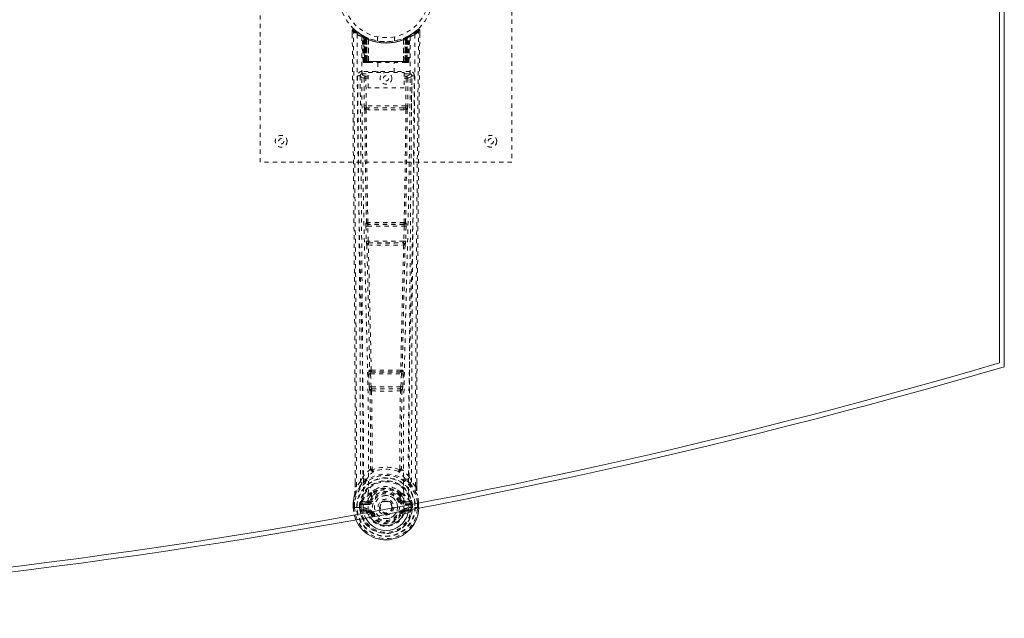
# Model space of a CAD drawing. Header units: inches. Extents: x 23.7 to 107.2, y 47.5 to 77.3.
# Tile 3 of 4: x 83.7 to 107.2, y 47.5 to 61.8. Entities that reach past the tile are written whole.
import ezdxf

# ---------------------------------------------------------------- set-up
doc = ezdxf.new("R2010")
doc.units = ezdxf.units.IN
doc.header["$MEASUREMENT"] = 0
doc.linetypes.add('SLD-Dashed', pattern=[0.075, 0.05, -0.025])
doc.linetypes.add('SLD-Solid', pattern=[0])

msp = doc.modelspace()

# ---------------------------------------------------------------- linework, layer by layer
at = {"color": 7, "linetype": 'SLD-Solid', "lineweight": 15}
for p, q in [((107.097, 53.629), (107.097, 71.202)), ((107.097, 71.202), (107.097, 53.629)), ((107.215, 71.29), (107.215, 53.54))]:
    msp.add_line(p, q, dxfattribs=at)
at = {"color": 7, "linetype": 'SLD-Dashed', "lineweight": 0}
for p, q in [((89.465, 58.415), (89.465, 66.415)), ((95.465, 66.415), (95.465, 58.415)), ((91.658, 61.556), (91.659, 61.472)), ((93.221, 61.579), (93.12, 61.498)), ((93.271, 61.557), (93.241, 61.557)), ((93.271, 61.471), (93.271, 61.556)), ((91.896, 61.442), (91.883, 61.449)), ((91.911, 61.417), (91.897, 61.425)), ((91.918, 60.819), (91.897, 61.425)), ((91.932, 60.819), (91.911, 61.417)), ((91.981, 61.397), (91.914, 61.431)), ((91.93, 61.409), (91.952, 60.815)), ((91.998, 61.371), (91.93, 61.406)), ((91.95, 60.819), (91.93, 61.406)), ((91.957, 61.376), (91.969, 61.402)), ((91.957, 61.376), (91.957, 60.819)), ((91.962, 61.374), (91.957, 61.376)), ((91.962, 61.374), (91.975, 61.4)), ((91.962, 60.819), (91.962, 61.374)), ((91.969, 61.402), (91.975, 61.4)), ((91.97, 61.37), (91.983, 61.396)), ((91.971, 60.819), (91.97, 61.37)), ((91.975, 61.368), (91.987, 61.394)), ((91.975, 61.368), (91.975, 60.819)), ((91.982, 61.396), (91.981, 61.397)), ((91.987, 61.394), (91.983, 61.396)), ((91.989, 61.361), (92.001, 61.387)), ((91.989, 61.361), (91.989, 60.819)), ((91.993, 61.359), (92.004, 61.386)), ((91.993, 60.819), (91.993, 61.359)), ((91.998, 61.371), (91.999, 61.37)), ((92.017, 60.819), (91.998, 61.371)), ((91.999, 61.37), (92.018, 60.819)), ((92.001, 61.387), (92.004, 61.386)), ((92.044, 61.341), (92.042, 61.342)), ((92.047, 60.818), (92.042, 61.342)), ((92.044, 61.341), (92.048, 60.819)), ((92.048, 61.368), (92.045, 61.369)), ((92.265, 61.404), (92.265, 61.308)), ((92.665, 61.308), (92.665, 61.404)), ((92.881, 60.819), (92.885, 61.341)), ((92.885, 61.369), (92.882, 61.368)), ((92.887, 61.342), (92.883, 60.818)), ((92.887, 61.342), (92.885, 61.341)), ((92.911, 60.819), (92.93, 61.37)), ((92.932, 61.371), (92.913, 60.819)), ((92.925, 61.386), (92.937, 61.359)), ((92.928, 61.387), (92.955, 61.4)), ((92.928, 61.387), (92.94, 61.361)), ((92.93, 61.37), (92.932, 61.371)), ((93, 61.406), (92.932, 61.371)), ((92.937, 61.359), (92.937, 60.819)), ((92.94, 60.819), (92.94, 61.361)), ((92.947, 61.396), (92.942, 61.394)), ((92.942, 61.394), (92.955, 61.368)), ((92.949, 61.397), (92.947, 61.396)), ((92.947, 61.396), (92.959, 61.37)), ((93.015, 61.431), (92.949, 61.397)), ((92.955, 61.4), (92.96, 61.402)), ((92.955, 61.4), (92.967, 61.374)), ((92.955, 60.819), (92.955, 61.368)), ((92.959, 61.37), (92.959, 60.819)), ((92.96, 61.402), (92.968, 61.407)), ((92.96, 61.402), (92.972, 61.376)), ((92.972, 61.376), (92.967, 61.374)), ((92.967, 61.374), (92.967, 60.819)), ((92.972, 60.819), (92.972, 61.376)), ((92.977, 60.815), (92.999, 61.409)), ((92.979, 60.819), (93, 61.406)), ((92.992, 61.4), (92.987, 61.401)), ((92.998, 60.819), (93.018, 61.417)), ((93.011, 60.819), (93.032, 61.425)), ((93.032, 61.425), (93.018, 61.417)), ((93.047, 61.449), (93.033, 61.442)), ((93.111, 61.491), (93.05, 61.454)), ((91.918, 60.819), (91.932, 60.819)), ((91.945, 60.791), (91.949, 60.79)), ((91.95, 60.819), (92.017, 60.819)), ((91.95, 60.79), (91.95, 60.79)), ((91.958, 60.79), (91.963, 60.79)), ((92.967, 60.819), (91.962, 60.819)), ((91.962, 60.79), (91.971, 60.79)), ((91.971, 60.79), (91.975, 60.79)), ((91.975, 60.819), (92.955, 60.819)), ((91.98, 60.79), (92.046, 60.79)), ((91.989, 60.819), (91.993, 60.819)), ((92.937, 60.819), (91.993, 60.819)), ((92.018, 60.819), (92.017, 60.819)), ((92.047, 60.818), (92.048, 60.819)), ((92.048, 60.819), (92.881, 60.819)), ((92.049, 60.79), (92.881, 60.79)), ((92.27, 60.79), (92.27, 60.558)), ((92.66, 60.558), (92.66, 60.79)), ((92.881, 60.819), (92.883, 60.818)), ((92.883, 60.79), (92.949, 60.79)), ((92.913, 60.819), (92.911, 60.819)), ((92.913, 60.819), (92.979, 60.819)), ((92.937, 60.819), (92.94, 60.819)), ((92.954, 60.79), (92.958, 60.79)), ((92.958, 60.79), (92.968, 60.79)), ((92.967, 60.79), (92.972, 60.79)), ((92.972, 60.79), (92.972, 60.792)), ((92.979, 60.79), (92.979, 60.79)), ((92.98, 60.79), (92.984, 60.791)), ((92.998, 60.819), (93.011, 60.819)), ((91.851, 60.493), (91.848, 60.475)), ((91.849, 60.483), (91.848, 60.473)), ((91.848, 60.473), (91.848, 60.472)), ((91.848, 60.472), (91.856, 59.658)), ((91.893, 60.581), (91.893, 60.521)), ((93.036, 60.581), (91.893, 60.581)), ((91.893, 60.521), (92.041, 60.521)), ((91.94, 60.418), (91.985, 60.419)), ((91.94, 60.418), (91.947, 59.758)), ((91.985, 60.464), (91.985, 60.419)), ((92.041, 60.464), (91.985, 60.464)), ((91.992, 59.759), (91.985, 60.419)), ((92.041, 60.419), (91.985, 60.419)), ((92.041, 60.558), (92.902, 60.558)), ((92.041, 60.192), (92.041, 60.558)), ((92.902, 60.558), (92.902, 60.192)), ((92.902, 60.521), (93.036, 60.521)), ((92.902, 60.464), (92.944, 60.464)), ((92.902, 60.419), (92.944, 60.419)), ((92.944, 60.419), (92.937, 59.759)), ((92.944, 60.464), (92.944, 60.419)), ((92.989, 60.418), (92.982, 59.758)), ((93.036, 60.521), (93.036, 60.581)), ((93.074, 59.658), (93.081, 60.472)), ((93.081, 60.475), (93.078, 60.493)), ((93.081, 60.473), (93.081, 60.483)), ((93.081, 60.472), (93.081, 60.473)), ((92.902, 60.192), (92.041, 60.192)), ((91.99, 59.669), (92.039, 59.668)), ((92.937, 59.759), (91.992, 59.759)), ((92.049, 59.715), (92.001, 59.715)), ((92.881, 59.715), (92.049, 59.715)), ((92.928, 59.715), (92.881, 59.715)), ((92.891, 59.668), (92.939, 59.669)), ((95.465, 58.415), (89.465, 58.415)), ((91.985, 56.887), (91.995, 56.534)), ((91.998, 56.98), (91.992, 56.977)), ((92.029, 56.888), (92.9, 56.888)), ((92.04, 56.536), (92.029, 56.888)), ((92.037, 56.933), (92.042, 56.936)), ((92.893, 56.933), (92.037, 56.933)), ((92.887, 56.936), (92.893, 56.933)), ((92.9, 56.888), (92.889, 56.536)), ((92.937, 56.977), (92.932, 56.98)), ((92.945, 56.887), (92.934, 56.534)), ((92.009, 56.444), (92.009, 56.444)), ((92.889, 56.536), (92.04, 56.536)), ((92.054, 56.491), (92.053, 56.491)), ((92.053, 56.491), (92.876, 56.491)), ((92.876, 56.491), (92.875, 56.491)), ((92.92, 56.444), (92.92, 56.444)), ((92.054, 53.365), (92.066, 53.056)), ((92.077, 53.459), (92.064, 53.455)), ((92.098, 53.367), (92.831, 53.367)), ((92.11, 53.058), (92.098, 53.367)), ((92.109, 53.411), (92.121, 53.416)), ((92.821, 53.411), (92.109, 53.411)), ((92.808, 53.416), (92.821, 53.411)), ((92.831, 53.367), (92.819, 53.058)), ((92.852, 53.459), (92.865, 53.455)), ((92.875, 53.365), (92.863, 53.056)), ((92.066, 53.056), (92.069, 53.022)), ((92.085, 52.966), (92.086, 52.966)), ((92.819, 53.058), (92.11, 53.058)), ((92.13, 53.013), (92.129, 53.013)), ((92.129, 53.013), (92.8, 53.013)), ((92.8, 53.013), (92.799, 53.013)), ((92.844, 52.966), (92.845, 52.966)), ((92.863, 53.056), (92.861, 53.022)), ((91.728, 50.683), (91.728, 50.772)), ((91.729, 50.773), (91.729, 50.684)), ((91.854, 50.8), (91.758, 50.685)), ((91.854, 50.8), (91.913, 50.912)), ((93.016, 50.912), (93.075, 50.8)), ((93.172, 50.685), (93.075, 50.8)), ((93.2, 50.684), (93.2, 50.786)), ((93.201, 50.683), (93.201, 50.785)), ((92.817, 50.542), (92.829, 50.524)), ((91.686, 50.305), (91.685, 50.301)), ((91.685, 50.184), (91.685, 50.301)), ((91.687, 50.301), (91.686, 50.183)), ((91.715, 50.301), (91.715, 50.185)), ((91.866, 50.257), (91.872, 50.276)), ((91.872, 50.276), (91.871, 50.263)), ((91.881, 50.304), (91.878, 50.3)), ((91.881, 50.304), (91.891, 50.315)), ((92.007, 50.336), (91.891, 50.315)), ((91.891, 50.315), (91.891, 50.315)), ((91.891, 50.315), (91.891, 50.315)), ((91.906, 50.282), (92.036, 50.307)), ((91.906, 50.282), (91.906, 50.252)), ((92.036, 50.282), (91.906, 50.282)), ((92.036, 50.307), (92.036, 50.282)), ((92.036, 50.252), (92.036, 50.282)), ((92.084, 50.336), (92.091, 50.348)), ((92.091, 50.348), (92.118, 50.337)), ((92.093, 50.497), (92.093, 50.474)), ((92.117, 50.492), (92.116, 50.469)), ((92.811, 50.337), (92.838, 50.348)), ((92.813, 50.469), (92.813, 50.492)), ((92.836, 50.497), (92.836, 50.474)), ((92.838, 50.348), (92.845, 50.337)), ((92.893, 50.307), (93.023, 50.282)), ((92.893, 50.307), (92.893, 50.282)), ((93.023, 50.282), (92.893, 50.282)), ((92.893, 50.252), (92.893, 50.282)), ((93.038, 50.315), (92.923, 50.336)), ((93.023, 50.252), (93.023, 50.282)), ((93.038, 50.315), (93.048, 50.305)), ((93.051, 50.3), (93.048, 50.304)), ((93.058, 50.276), (93.058, 50.263)), ((93.063, 50.257), (93.058, 50.276)), ((93.215, 50.185), (93.214, 50.301)), ((93.243, 50.183), (93.243, 50.301)), ((93.244, 50.301), (93.244, 50.305)), ((93.244, 50.184), (93.244, 50.301)), ((91.685, 50.184), (91.689, 50.184)), ((91.689, 50.184), (91.742, 50.184)), ((91.742, 50.184), (91.765, 50.185)), ((91.765, 50.185), (91.771, 50.185)), ((91.771, 50.185), (91.921, 50.185)), ((91.866, 50.256), (91.836, 50.258)), ((91.836, 50.258), (91.836, 50.258)), ((91.836, 50.185), (91.836, 50.258)), ((91.836, 50.185), (91.836, 50.185)), ((91.866, 50.256), (91.866, 50.185)), ((91.871, 50.185), (91.866, 50.185)), ((91.871, 50.263), (91.871, 50.185)), ((91.889, 50.064), (92.008, 50.04)), ((92.036, 50.252), (91.906, 50.252)), ((91.919, 50.13), (91.919, 50.1)), ((91.919, 50.13), (92.036, 50.13)), ((92.036, 50.08), (91.919, 50.1)), ((91.919, 50.1), (92.036, 50.1)), ((91.921, 50.184), (91.921, 50.185)), ((92.036, 50.13), (92.036, 50.1)), ((92.036, 50.08), (92.036, 50.1)), ((92.096, 50.036), (92.092, 50.045)), ((92.118, 50.046), (92.096, 50.036)), ((92.834, 50.036), (92.811, 50.046)), ((92.838, 50.044), (92.834, 50.036)), ((92.888, 50.013), (92.834, 50.036)), ((92.89, 50.155), (92.887, 50.102)), ((93.023, 50.252), (92.893, 50.252)), ((92.893, 50.13), (92.893, 50.1)), ((92.893, 50.13), (93.01, 50.13)), ((93.01, 50.1), (92.893, 50.08)), ((92.893, 50.08), (92.893, 50.1)), ((92.893, 50.1), (93.01, 50.1)), ((92.921, 50.04), (93.04, 50.064)), ((93.003, 50.123), (93.008, 50.185)), ((93.008, 50.185), (93.158, 50.185)), ((93.01, 50.1), (93.01, 50.13)), ((93.058, 50.263), (93.058, 50.185)), ((93.058, 50.185), (93.063, 50.185)), ((93.063, 50.185), (93.063, 50.256)), ((93.093, 50.258), (93.093, 50.186)), ((93.093, 50.258), (93.093, 50.258)), ((93.158, 50.185), (93.164, 50.185)), ((93.164, 50.185), (93.187, 50.184)), ((93.187, 50.184), (93.24, 50.184)), ((93.24, 50.184), (93.244, 50.184)), ((93.244, 50.166), (93.245, 50.184)), ((93.244, 50.184), (93.244, 50.166))]:
    msp.add_line(p, q, dxfattribs=at)
at = {"color": 7, "linetype": 'SLD-Dashed', "lineweight": 0, "flags": 128}
for points in [[(91.706, 61.577), (91.699, 61.581), (91.691, 61.583), (91.683, 61.584), (91.675, 61.582), (91.668, 61.579), (91.663, 61.573), (91.659, 61.567), (91.658, 61.559)], [(91.728, 50.772), (91.725, 53.401), (91.708, 56.119), (91.684, 58.838), (91.658, 61.557)], [(91.658, 61.557), (91.658, 61.556), (91.66, 61.557), (91.667, 61.557), (91.676, 61.557), (91.682, 61.557), (91.688, 61.557)], [(91.688, 61.557), (91.696, 61.566), (91.702, 61.573), (91.706, 61.578), (91.708, 61.579)], [(91.758, 50.685), (91.759, 51.423), (91.758, 52.203), (91.756, 53.026), (91.753, 53.892), (91.748, 54.688), (91.743, 55.518), (91.741, 55.709), (91.74, 55.901), (91.738, 56.095), (91.737, 56.228), (91.736, 56.358), (91.735, 56.494), (91.734, 56.635), (91.73, 57.088), (91.725, 57.593), (91.72, 58.148), (91.717, 58.5), (91.713, 58.872), (91.709, 59.275), (91.706, 59.65), (91.701, 60.141), (91.697, 60.577), (91.693, 60.958), (91.69, 61.285), (91.688, 61.557)], [(93.172, 50.685), (93.17, 51.499), (93.171, 52.347), (93.173, 53.231), (93.177, 54.033), (93.18, 54.551), (93.184, 55.093), (93.188, 55.659), (93.192, 56.223), (93.196, 56.711), (93.202, 57.358), (93.208, 58.046), (93.215, 58.775), (93.222, 59.452), (93.241, 61.557)], [(93.201, 50.785), (93.204, 53.402), (93.221, 56.118), (93.246, 58.839), (93.271, 61.557)], [(93.268, 61.556), (93.267, 61.564), (93.263, 61.572), (93.258, 61.578), (93.252, 61.583), (93.245, 61.586), (93.237, 61.587), (93.23, 61.585), (93.223, 61.581)], [(91.777, 61.463), (91.782, 59.872), (91.801, 58.283), (91.831, 56.697), (91.869, 55.114), (91.899, 53.874), (91.922, 52.638), (91.932, 51.408), (91.921, 50.185)], [(91.885, 61.407), (91.892, 59.821), (91.912, 58.236), (91.945, 56.654), (91.986, 55.075), (92.017, 53.838), (92.042, 52.605), (92.051, 51.376), (92.039, 50.155)], [(91.891, 61.442), (91.897, 61.431), (91.902, 61.417)], [(91.898, 61.431), (91.898, 61.425), (91.898, 61.424)], [(91.928, 61.414), (91.929, 61.408), (91.929, 61.406)], [(91.931, 61.422), (91.937, 61.419), (91.969, 61.402)], [(93.044, 61.407), (93.037, 59.821), (93.017, 58.236), (92.984, 56.654), (92.943, 55.075), (92.912, 53.838), (92.888, 52.605), (92.878, 51.376), (92.89, 50.155)], [(93.153, 61.463), (93.147, 59.872), (93.129, 58.283), (93.098, 56.697), (93.06, 55.114), (93.031, 53.874), (93.007, 52.638), (92.997, 51.408), (93.008, 50.185)], [(91.957, 60.819), (91.942, 60.819), (91.929, 60.819), (91.921, 60.819), (91.918, 60.819)], [(91.932, 60.819), (91.935, 60.819), (91.944, 60.819), (91.956, 60.819), (91.971, 60.819)], [(91.989, 60.819), (91.981, 60.819), (91.974, 60.819), (91.967, 60.819), (91.96, 60.819), (91.956, 60.819), (91.952, 60.819), (91.95, 60.819), (91.95, 60.819)], [(91.95, 60.819), (91.951, 60.812), (91.952, 60.81)], [(91.964, 60.79), (91.964, 60.79), (91.965, 60.791), (91.967, 60.791), (91.971, 60.792)], [(91.979, 60.79), (91.98, 60.79), (91.981, 60.79)], [(92.018, 60.819), (92.021, 60.809), (92.028, 60.8)], [(92.047, 60.818), (92.032, 60.804), (92.028, 60.8)], [(92.883, 60.818), (92.897, 60.804), (92.901, 60.8)], [(92.901, 60.8), (92.908, 60.809), (92.911, 60.819)], [(92.979, 60.819), (92.979, 60.819), (92.977, 60.819), (92.974, 60.819), (92.969, 60.819), (92.963, 60.819), (92.956, 60.819), (92.948, 60.819), (92.94, 60.819)], [(92.958, 60.792), (92.962, 60.791), (92.964, 60.791), (92.966, 60.79), (92.966, 60.79)], [(92.959, 60.819), (92.973, 60.819), (92.986, 60.819), (92.994, 60.819), (92.998, 60.819)], [(93.011, 60.819), (93.008, 60.819), (93, 60.819), (92.987, 60.819), (92.972, 60.819)], [(91.788, 60.475), (91.791, 60.099), (91.796, 59.67), (91.8, 59.2), (91.804, 58.776), (91.806, 58.553), (91.809, 58.33), (91.811, 58.108), (91.813, 57.855), (91.816, 57.6), (91.818, 57.353), (91.823, 56.849), (91.827, 56.382), (91.831, 55.95), (91.834, 55.527), (91.838, 55.037), (91.844, 54.196), (91.849, 53.348), (91.852, 52.471), (91.854, 51.616), (91.854, 50.8)], [(91.848, 60.475), (91.871, 60.447), (91.94, 60.418)], [(91.848, 60.475), (91.879, 57.287), (91.904, 54.099), (91.913, 50.912)], [(91.985, 60.464), (91.916, 60.492), (91.893, 60.521)], [(93.036, 60.521), (93.013, 60.492), (92.944, 60.464)], [(92.989, 60.418), (92.984, 60.418), (92.974, 60.418), (92.96, 60.419), (92.944, 60.419)], [(92.989, 60.418), (93.058, 60.447), (93.079, 60.473)], [(93.016, 50.912), (93.025, 54.099), (93.051, 57.287), (93.081, 60.475)], [(93.075, 50.8), (93.075, 51.54), (93.077, 52.312), (93.079, 53.115), (93.083, 53.881), (93.088, 54.657), (93.094, 55.433), (93.101, 56.189), (93.107, 56.914), (93.114, 57.59), (93.121, 58.346), (93.128, 59.056), (93.134, 59.753), (93.141, 60.475)], [(91.992, 59.759), (91.977, 59.759), (91.962, 59.758), (91.952, 59.758), (91.947, 59.758)], [(91.957, 59.67), (91.973, 58.324), (91.998, 56.98)], [(92.032, 56.977), (92.007, 58.322), (91.99, 59.669)], [(92.891, 59.668), (92.679, 59.668), (92.465, 59.668), (92.25, 59.668), (92.039, 59.668)], [(92.881, 59.715), (92.676, 59.714), (92.47, 59.714), (92.259, 59.714), (92.049, 59.715)], [(92.939, 59.669), (92.923, 58.322), (92.898, 56.977)], [(92.928, 59.715), (92.945, 59.711), (92.956, 59.703)], [(92.972, 59.67), (92.956, 58.324), (92.932, 56.98)], [(92.982, 59.758), (92.977, 59.758), (92.967, 59.758), (92.953, 59.759), (92.937, 59.759)], [(92.029, 56.888), (92.021, 56.888), (92.013, 56.888), (92.006, 56.888), (91.999, 56.888), (91.994, 56.887), (91.989, 56.887), (91.986, 56.887), (91.985, 56.887)], [(92.945, 56.887), (92.943, 56.887), (92.94, 56.887), (92.935, 56.887), (92.93, 56.888), (92.923, 56.888), (92.916, 56.888), (92.908, 56.888), (92.9, 56.888)], [(92.04, 56.536), (92.032, 56.536), (92.024, 56.535), (92.017, 56.535), (92.01, 56.535), (92.005, 56.535), (92, 56.535), (91.997, 56.534), (91.995, 56.534)], [(91.995, 56.534), (91.997, 56.501), (91.998, 56.499)], [(92.009, 56.444), (92.044, 54.949), (92.077, 53.459)], [(92.113, 53.454), (92.079, 54.946), (92.044, 56.442)], [(92.886, 56.442), (92.85, 54.946), (92.817, 53.454)], [(92.92, 56.444), (92.885, 54.949), (92.852, 53.459)], [(92.934, 56.534), (92.932, 56.534), (92.929, 56.535), (92.925, 56.535), (92.919, 56.535), (92.912, 56.535), (92.905, 56.535), (92.897, 56.536), (92.889, 56.536)], [(92.915, 56.464), (92.917, 56.462), (92.92, 56.444)], [(92.934, 56.534), (92.932, 56.501), (92.932, 56.499)], [(92.098, 53.367), (92.091, 53.366), (92.083, 53.366), (92.076, 53.366), (92.069, 53.365), (92.064, 53.365), (92.059, 53.365), (92.056, 53.365), (92.054, 53.365)], [(92.098, 53.367), (92.098, 53.375), (92.098, 53.383), (92.1, 53.398), (92.104, 53.407), (92.109, 53.411)], [(92.821, 53.411), (92.826, 53.407), (92.829, 53.398), (92.831, 53.383), (92.831, 53.375), (92.831, 53.367)], [(92.875, 53.365), (92.873, 53.365), (92.87, 53.365), (92.866, 53.365), (92.86, 53.365), (92.853, 53.366), (92.846, 53.366), (92.839, 53.366), (92.831, 53.367)], [(92.11, 53.058), (92.103, 53.057), (92.095, 53.057), (92.088, 53.057), (92.081, 53.057), (92.076, 53.056), (92.071, 53.056), (92.068, 53.056), (92.066, 53.056)], [(92.085, 52.966), (92.096, 52.034), (92.097, 51.105)], [(92.121, 52.961), (92.132, 52.028), (92.133, 51.098)], [(92.797, 51.098), (92.797, 52.028), (92.808, 52.961)], [(92.819, 53.058), (92.818, 53.049), (92.816, 53.041), (92.812, 53.026), (92.806, 53.017), (92.803, 53.014), (92.801, 53.013), (92.8, 53.013)], [(92.863, 53.056), (92.858, 53.056), (92.848, 53.057), (92.834, 53.057), (92.819, 53.058)], [(92.844, 52.966), (92.833, 52.034), (92.832, 51.105)], [(92.095, 51.097), (91.997, 51.01), (91.913, 50.912)], [(92.095, 51.097), (92.097, 51.086), (92.101, 51.077), (92.108, 51.071), (92.115, 51.068), (92.123, 51.068), (92.131, 51.072), (92.138, 51.078), (92.143, 51.087)], [(92.133, 51.098), (92.133, 51.096), (92.134, 51.095), (92.136, 51.092), (92.143, 51.087)], [(92.786, 51.087), (92.793, 51.092), (92.796, 51.095), (92.796, 51.096), (92.797, 51.098)], [(92.786, 51.087), (92.791, 51.078), (92.798, 51.072), (92.806, 51.068), (92.814, 51.068), (92.822, 51.071), (92.828, 51.077), (92.832, 51.086), (92.834, 51.097)], [(93.016, 50.912), (92.932, 51.01), (92.834, 51.097)], [(91.896, 50.76), (91.795, 50.636), (91.716, 50.482)], [(92.006, 50.863), (92.001, 50.857), (91.991, 50.848)], [(92.938, 50.848), (92.929, 50.857), (92.923, 50.863)], [(93.033, 50.76), (93.134, 50.637), (93.213, 50.482)], [(91.729, 50.684), (91.729, 50.684), (91.728, 50.684), (91.728, 50.683)], [(92.237, 50.628), (92.187, 50.601), (92.112, 50.542)], [(92.817, 50.542), (92.742, 50.601), (92.692, 50.628)], [(93.201, 50.683), (93.202, 50.684), (93.201, 50.684), (93.2, 50.684)], [(91.685, 50.301), (91.698, 50.396), (91.714, 50.471)], [(91.685, 50.301), (91.685, 50.301), (91.686, 50.301), (91.687, 50.301)], [(91.716, 50.482), (91.699, 50.404), (91.686, 50.305)], [(91.686, 50.305), (91.687, 50.305), (91.688, 50.305), (91.691, 50.304), (91.695, 50.304), (91.699, 50.303), (91.704, 50.302), (91.71, 50.302), (91.715, 50.301)], [(91.687, 50.301), (91.689, 50.301), (91.692, 50.301), (91.697, 50.301), (91.703, 50.301), (91.709, 50.301), (91.715, 50.301)], [(91.716, 50.482), (91.714, 50.477), (91.714, 50.471)], [(92.034, 50.359), (92.02, 50.342), (92.007, 50.336)], [(92.093, 50.474), (92.062, 50.424), (92.034, 50.359)], [(92.146, 50.325), (92.14, 50.327), (92.135, 50.329), (92.131, 50.331), (92.126, 50.333), (92.123, 50.335), (92.12, 50.336), (92.119, 50.336), (92.118, 50.337)], [(92.838, 50.348), (92.812, 50.409), (92.784, 50.456)], [(92.784, 50.325), (92.789, 50.327), (92.794, 50.329), (92.799, 50.331), (92.803, 50.333), (92.806, 50.335), (92.809, 50.336), (92.811, 50.336), (92.811, 50.337)], [(92.836, 50.474), (92.867, 50.424), (92.895, 50.359)], [(92.895, 50.359), (92.909, 50.342), (92.923, 50.336)], [(93.215, 50.471), (93.215, 50.477), (93.213, 50.482)], [(93.244, 50.305), (93.232, 50.393), (93.213, 50.482)], [(93.244, 50.305), (93.243, 50.305), (93.241, 50.305), (93.238, 50.304), (93.234, 50.304), (93.23, 50.303), (93.225, 50.302), (93.22, 50.302), (93.214, 50.301)], [(93.214, 50.301), (93.221, 50.301), (93.227, 50.301), (93.232, 50.301), (93.237, 50.301), (93.241, 50.301), (93.242, 50.301)], [(93.244, 50.301), (93.231, 50.396), (93.215, 50.471)], [(93.242, 50.301), (93.243, 50.301), (93.244, 50.301), (93.244, 50.301)], [(91.686, 50.184), (91.686, 50.184), (91.685, 50.184), (91.685, 50.184)], [(91.866, 50.185), (91.862, 50.185), (91.856, 50.185), (91.847, 50.185), (91.836, 50.185)], [(91.866, 50.256), (91.866, 50.256), (91.866, 50.257)], [(91.906, 50.252), (91.888, 50.255), (91.871, 50.263)], [(91.876, 50.113), (91.896, 50.126), (91.919, 50.13)], [(92.146, 50.057), (92.14, 50.055), (92.135, 50.053), (92.131, 50.051), (92.126, 50.049), (92.123, 50.048), (92.12, 50.047), (92.119, 50.046), (92.118, 50.046)], [(92.784, 50.057), (92.789, 50.055), (92.794, 50.053), (92.799, 50.051), (92.803, 50.049), (92.806, 50.048), (92.809, 50.047), (92.811, 50.046), (92.811, 50.046)], [(93.01, 50.13), (93.033, 50.126), (93.053, 50.113)], [(93.058, 50.263), (93.041, 50.255), (93.023, 50.252)], [(93.063, 50.257), (93.063, 50.256), (93.063, 50.256)], [(93.244, 50.184), (93.245, 50.184), (93.243, 50.184), (93.243, 50.184)]]:
    msp.add_lwpolyline(points, dxfattribs=at)
at = {"color": 7, "linetype": 'SLD-Solid', "lineweight": 15, "flags": 128}
msp.add_lwpolyline([(92.887, 50.102), (92.885, 50.077), (92.862, 50.001), (92.823, 49.931), (92.769, 49.87), (92.703, 49.821), (92.629, 49.784), (92.548, 49.762), (92.465, 49.754), (92.381, 49.762), (92.3, 49.784), (92.226, 49.821), (92.16, 49.87), (92.106, 49.931), (92.091, 49.958)], dxfattribs=at)
at = {"color": 7, "linetype": 'SLD-Dashed', "lineweight": 0}
for centre, radius in [((92.465, 62.415), 1.125), ((92.465, 62.415), 1.03), ((92.465, 60.415), 0.14), ((92.465, 60.415), 0.0625), ((89.965, 58.915), 0.141), ((89.965, 58.915), 0.0625), ((94.965, 58.915), 0.141), ((94.965, 58.915), 0.0625), ((92.465, 50.191), 0.7), ((92.465, 50.191), 0.69), ((92.465, 50.191), 0.623), ((92.465, 50.191), 0.32), ((92.465, 50.191), 0.275), ((92.465, 50.191), 0.188), ((92.465, 50.191), 0.157), ((92.465, 50.191), 0.142), ((92.465, 50.191), 0.139), ((92.465, 50.191), 0.138)]:
    msp.add_circle(centre, radius, dxfattribs=at)
for centre, radius, start, end in [((91.688, 61.557), 0.03, 47.8482, 180.5287), ((92.459, 62.45), 1.2, 228.104, 235.3369), ((92.465, 62.416), 1.158, 227.8714, 312.1369), ((92.46, 62.409), 1.12, 227.8952, 235.3635), ((92.469, 62.409), 1.12, 304.6365, 312.1027), ((92.466, 62.455), 1.206, 304.6789, 311.8733), ((93.241, 61.557), 0.03, 359.4701, 132.151), ((93.185, 61.526), 0.0641, 28.6865, 55.7149), ((91.807, 61.463), 0.03, 55.928, 179.7337), ((92.451, 62.651), 1.366, 240.4193, 245.5466), ((92.464, 62.415), 1.127, 235.3416, 240.4739), ((91.867, 61.424), 0.03, 1.9787, 58.9244), ((92.467, 62.419), 1.132, 238.9271, 239.8033), ((91.848, 61.388), 0.0707, 31.4619, 58.89), ((91.927, 61.395), 0.0429, 114.1643, 162.9962), ((92.465, 62.447), 1.19, 240.8801, 299.1199), ((91.881, 61.416), 0.0299, 1.9029, 59.699), ((92.385, 62.276), 0.968, 239.6331, 242.5109), ((92.475, 62.437), 1.154, 239.9239, 243.9568), ((92.454, 62.049), 0.837, 228.2561, 233.5281), ((92.465, 62.415), 1.127, 240.4733, 299.5267), ((92.442, 62.029), 0.811, 229.0924, 234.4539), ((91.9, 61.405), 0.0299, 1.8015, 60.7465), ((92.46, 62.406), 1.117, 240.7589, 245.7308), ((91.899, 61.405), 0.03, 16.8818, 61.2359), ((92.452, 62.037), 0.819, 230.3885, 235.594), ((92.465, 62.414), 1.155, 244.2142, 295.7858), ((92.465, 62.414), 1.155, 244.9104, 295.0896), ((91.968, 61.37), 0.0297, 1.4744, 64.4776), ((91.969, 61.369), 0.0297, 1.4759, 64.5498), ((92.465, 62.414), 1.155, 245.8866, 294.1134), ((92.422, 61.969), 0.733, 234.7584, 238.7649), ((92.015, 61.358), 0.0311, 328.3239, 19.6375), ((92.014, 61.359), 0.0345, 328.9454, 15.1684), ((92.465, 62.378), 1.12, 247.9257, 292.0743), ((92.915, 61.359), 0.0345, 164.8325, 211.0438), ((92.914, 61.358), 0.031, 160.2252, 211.6849), ((92.508, 61.968), 0.732, 301.2355, 305.2466), ((92.574, 62.18), 0.868, 293.558, 295.4834), ((92.984, 61.294), 0.109, 91.248, 120.4796), ((92.96, 61.369), 0.0297, 115.4502, 178.5241), ((92.961, 61.37), 0.0297, 115.5235, 178.5244), ((92.477, 62.037), 0.819, 304.4054, 309.6121), ((92.489, 62.027), 0.808, 305.5362, 310.9175), ((93.015, 61.274), 0.137, 89.4085, 113.5144), ((92.475, 62.049), 0.837, 306.4734, 311.7424), ((93.03, 61.405), 0.0299, 119.2499, 178.1943), ((92.611, 62.162), 0.835, 298.79, 300.35), ((93.048, 61.416), 0.0299, 120.301, 178.0971), ((92.465, 62.414), 1.126, 299.5244, 304.6601), ((93.003, 61.395), 0.0429, 17.0113, 65.8254), ((93.062, 61.424), 0.03, 121.0863, 178.0106), ((92.479, 62.649), 1.364, 294.4491, 299.585), ((93.123, 61.463), 0.03, 0.2591, 124.0792), ((91.948, 60.82), 0.03, 181.9979, 269.9956), ((91.949, 60.821), 0.0305, 182.3678, 249.3723), ((91.962, 60.82), 0.03, 181.9734, 246.5689), ((91.962, 60.822), 0.0315, 237.9473, 270.6842), ((91.98, 60.82), 0.03, 181.9293, 269.9386), ((91.977, 60.68), 0.114, 100.0906, 103.9866), ((92.775, 60.816), 0.818, 179.7658, 181.6405), ((92.371, 60.812), 0.409, 179.0078, 183.0631), ((92.392, 60.812), 0.422, 179.0352, 182.9707), ((92.4, 60.812), 0.425, 179.0508, 182.9551), ((92.431, 60.812), 0.442, 179.0835, 182.8389), ((92.436, 60.812), 0.443, 179.0881, 182.8343), ((92.047, 60.82), 0.0299, 181.7999, 269.8113), ((92.049, 60.817), 0.0265, 218.3699, 269.3781), ((92.88, 60.817), 0.0266, 270.8033, 321.4477), ((92.883, 60.82), 0.0299, 270.1887, 358.2045), ((92.491, 60.812), 0.446, 357.1813, 0.9057), ((92.498, 60.812), 0.442, 357.1657, 0.9212), ((92.945, 60.825), 0.0353, 261.8112, 350.6796), ((92.949, 60.82), 0.03, 270.064, 358.0681), ((92.532, 60.812), 0.422, 357.0374, 0.966), ((92.119, 60.816), 0.839, 358.4079, 0.236), ((92.56, 60.812), 0.407, 356.9213, 0.9985), ((92.967, 60.822), 0.0315, 269.307, 302.3746), ((92.95, 60.674), 0.12, 75.9122, 79.5522), ((92.968, 60.82), 0.03, 293.5026, 358.0116), ((92.981, 60.82), 0.03, 270.0043, 358.0066), ((92.98, 60.821), 0.0305, 290.7202, 357.6342), ((91.893, 60.476), 0.105, 89.9153, 180.6367), ((91.83, 57.604), 2.871, 89.6424, 90.8397), ((91.893, 60.476), 0.045, 90.0204, 157.9889), ((91.985, 60.419), 0.0451, 90.4252, 180.3586), ((92.944, 60.419), 0.0451, 359.6153, 89.5766), ((93.036, 60.476), 0.105, 359.3659, 90.0821), ((93.036, 60.476), 0.045, 22.009, 89.9817), ((93.099, 57.61), 2.866, 89.1597, 90.3593), ((92.236, 59.745), 0.289, 177.3539, 195.0211), ((92.003, 59.669), 0.0456, 91.9222, 179.002), ((91.983, 59.926), 0.258, 264.2224, 271.557), ((92.065, 59.675), 0.075, 147.9981, 184.8139), ((92.069, 59.751), 0.0773, 174.5348, 208.3819), ((92.103, 59.678), 0.0652, 146.4374, 189.4352), ((92.826, 59.678), 0.0652, 350.5523, 33.5391), ((92.86, 59.751), 0.0772, 331.6177, 5.4705), ((92.864, 59.675), 0.0757, 355.3523, 31.8346), ((92.946, 59.927), 0.258, 268.4487, 275.7718), ((92.934, 59.672), 0.0384, 357.0817, 55.3583), ((92.693, 59.745), 0.289, 344.9821, 2.646), ((92.205, 56.915), 0.222, 163.6425, 187.1158), ((92.037, 56.978), 0.0451, 181.9426, 269.4419), ((92.043, 56.981), 0.0451, 181.9683, 269.4215), ((92.024, 57.113), 0.136, 258.8629, 273.2835), ((92.088, 56.902), 0.0601, 148.6021, 193.0949), ((92.088, 56.97), 0.057, 172.6122, 216.4796), ((92.465, 20.846), 36.134, 89.3135, 90.6865), ((92.465, 23.907), 33.031, 89.2676, 90.7324), ((92.886, 56.981), 0.0451, 270.5785, 358.0288), ((92.841, 56.97), 0.0567, 323.3873, 7.521), ((92.892, 56.978), 0.0451, 270.5581, 358.0574), ((92.841, 56.902), 0.0601, 346.8954, 31.4075), ((92.905, 57.113), 0.136, 266.7378, 281.113), ((92.725, 56.915), 0.222, 352.8819, 16.3598), ((92.115, 56.495), 0.118, 177.9823, 205.3704), ((92.054, 56.446), 0.0451, 90.6353, 181.6281), ((92.054, 56.446), 0.0451, 90.6307, 181.6297), ((92.036, 56.565), 0.123, 257.6594, 273.6594), ((92.102, 56.53), 0.0626, 174.4771, 218.4597), ((92.112, 56.453), 0.0697, 146.9387, 189.08), ((92.465, 90.013), 33.574, 269.2814, 270.7187), ((92.465, 89.839), 33.351, 269.2944, 270.7056), ((92.875, 56.447), 0.0433, 22.774, 90.2215), ((92.817, 56.453), 0.0697, 350.9173, 33.0639), ((92.827, 56.53), 0.0626, 321.5425, 5.5207), ((92.875, 56.446), 0.0451, 358.3763, 89.3662), ((92.893, 56.566), 0.125, 266.4439, 282.2374), ((92.814, 56.495), 0.118, 334.647, 2.0159), ((92.217, 53.392), 0.165, 157.637, 189.4027), ((92.109, 53.457), 0.0451, 182.4904, 269.1362), ((92.122, 53.461), 0.0451, 182.5981, 269.1055), ((92.106, 53.546), 0.092, 251.4668, 273.989), ((92.174, 53.448), 0.0613, 173.9437, 211.5266), ((92.465, 16.428), 37.028, 89.4553, 90.5445), ((92.465, 20.536), 32.881, 89.4018, 90.5982), ((92.807, 53.461), 0.0451, 270.8979, 357.3955), ((92.756, 53.447), 0.0607, 328.3031, 6.2266), ((92.823, 53.546), 0.0919, 266.0271, 288.5409), ((92.82, 53.457), 0.0451, 270.8625, 357.5109), ((92.712, 53.392), 0.165, 350.5952, 22.3652), ((92.162, 53.018), 0.0933, 177.533, 214.1346), ((92.131, 52.967), 0.0451, 91.0462, 182.1513), ((92.13, 52.968), 0.0451, 91.0435, 182.1424), ((92.115, 53.048), 0.0879, 250.246, 273.954), ((92.169, 53.056), 0.0588, 177.8305, 226.6364), ((92.208, 52.973), 0.0872, 153.1853, 188.1982), ((92.465, 85.689), 32.73, 269.399, 270.6008), ((92.465, 86.381), 33.37, 269.4251, 270.5749), ((92.799, 52.967), 0.0451, 357.8509, 88.9546), ((92.722, 52.973), 0.0873, 351.8107, 26.8109), ((92.8, 52.968), 0.0451, 357.8532, 88.9609), ((92.814, 53.049), 0.089, 266.1819, 289.6181), ((92.767, 53.018), 0.0933, 325.8671, 2.4618), ((92.465, 50.191), 0.787, 8.3239, 171.6761), ((92.733, 50.354), 0.888, 129.1313, 144.9702), ((92.083, 51.104), 0.0143, 327.5537, 3.3538), ((92.155, 51.101), 0.0608, 183.6699, 286.5417), ((92.129, 51.178), 0.0795, 246.0608, 272.5041), ((92.465, 50.177), 0.965, 70.5264, 109.4747), ((92.219, 51.106), 0.0786, 193.3193, 233.7449), ((92.465, 50.25), 0.844, 69.7729, 110.2271), ((92.774, 51.101), 0.0608, 253.4594, 356.3307), ((92.71, 51.106), 0.0786, 306.2635, 346.6722), ((92.196, 50.354), 0.887, 35.0292, 50.8693), ((92.8, 51.178), 0.0794, 267.4866, 293.9498), ((92.847, 51.104), 0.0143, 176.6433, 212.4492), ((92.465, 50.191), 0.758, 8.3238, 171.6762), ((92.465, 50.191), 0.632, 6.0643, 173.9357), ((92.316, 51.248), 0.644, 224.0895, 229.2596), ((92.465, 50.191), 0.602, 6.2697, 173.7303), ((93.44, 49.185), 2.205, 131.0585, 134.43), ((91.974, 50.915), 0.0608, 182.3799, 301.9726), ((92.955, 50.915), 0.0608, 238.0298, 357.6188), ((91.491, 49.187), 2.203, 45.5682, 48.9433), ((92.613, 51.248), 0.644, 310.7427, 315.9112), ((90.526, 50.655), 1.202, 351.1879, 1.342), ((88.138, 51.324), 3.675, 346.7618, 349.9898), ((91.752, 50.375), 0.31, 88.9327, 94.2113), ((92.328, 50.101), 0.491, 116.1278, 155.5123), ((92.156, 50.498), 0.0623, 134.5898, 180.8792), ((92.152, 50.547), 0.0404, 187.3155, 232.7691), ((92.465, 50.18), 0.453, 39.7483, 140.2509), ((92.149, 50.491), 0.0326, 132.1631, 178.3674), ((92.465, 50.191), 0.376, 22.774, 157.226), ((92.465, 50.154), 0.494, 46.9722, 133.0278), ((92.465, 50.197), 0.411, 39.0117, 140.9885), ((92.465, 50.191), 0.346, 22.7741, 157.2259), ((92.465, 50.21), 0.476, 61.4727, 118.5264), ((92.777, 50.547), 0.0404, 307.233, 352.6824), ((92.78, 50.491), 0.0326, 1.6356, 47.8339), ((92.596, 50.096), 0.497, 24.8146, 63.6294), ((92.792, 50.5), 0.0444, 355.0091, 32.6928), ((96.791, 51.324), 3.676, 190.0104, 193.2379), ((93.177, 50.375), 0.31, 85.7963, 91.0663), ((94.402, 50.655), 1.202, 178.6564, 188.815), ((91.986, 50.26), 0.115, 159.6997, 172.2743), ((91.906, 50.313), 0.0305, 203.8317, 270.9609), ((92.272, 50.095), 0.44, 113.9343, 149.9021), ((92.036, 50.337), 0.0299, 180.9924, 268.9527), ((92.064, 50.364), 0.031, 190.1707, 328.1925), ((92.036, 50.371), 0.089, 270, 337.226), ((92.034, 50.363), 0.0565, 271.9482, 331.5752), ((92.036, 50.371), 0.119, 269.9994, 337.2262), ((92.53, 50.195), 0.465, 145.8393, 160.7931), ((92.115, 50.542), 0.0506, 244.3192, 271.7503), ((92.123, 50.477), 0.0305, 185.6315, 316.065), ((92.115, 50.52), 0.0504, 244.2166, 271.7567), ((92.145, 50.493), 0.0371, 220.1742, 270.7208), ((92.465, 50.191), 0.275, 89.9999, 270.0001), ((92.465, 50.191), 0.275, 270.0001, 89.9999), ((92.806, 50.477), 0.0305, 223.9359, 354.3677), ((92.784, 50.493), 0.0371, 269.2775, 319.8313), ((92.893, 50.371), 0.119, 202.7738, 270.0006), ((92.893, 50.371), 0.089, 202.774, 270), ((92.814, 50.542), 0.0506, 268.2546, 295.6759), ((92.814, 50.52), 0.0505, 268.2705, 295.7507), ((92.658, 50.095), 0.439, 30.0685, 66.0868), ((92.865, 50.364), 0.031, 211.5926, 350.0513), ((92.895, 50.364), 0.0567, 208.2264, 267.982), ((92.893, 50.337), 0.0299, 271.0477, 359.0026), ((93.023, 50.313), 0.0305, 269.0316, 336.1757), ((92.974, 50.268), 0.0843, 5.4038, 22.6222), ((93.214, 50.301), 0.03, 0.2178, 5.2738), ((92.465, 50.191), 0.78, 180, 202.856), ((92.465, 50.191), 0.78, 180.5288, 202.8619), ((91.726, 49.346), 0.839, 90.768, 92.7037), ((92.465, 50.191), 0.75, 180.4561, 359.5439), ((92.465, 50.191), 0.629, 180.5443, 359.4557), ((92.465, 50.191), 0.599, 180.5443, 359.4557), ((92.465, 50.191), 0.593, 180.5524, 187.6091), ((92.081, 50.14), 0.206, 187.6623, 201.6592), ((91.918, 50.07), 0.0299, 88.0439, 192.1102), ((92.376, 50.16), 0.456, 176.9075, 209.2505), ((92.04, 50.404), 0.249, 241.7039, 269.8627), ((92.037, 50.05), 0.0301, 91.4542, 197.6218), ((91.999, 49.996), 0.0455, 22.536, 78.6411), ((92.036, 50.011), 0.119, 22.7738, 90.0006), ((92.036, 50.011), 0.089, 22.774, 90), ((92.03, 50.008), 0.0714, 30.3154, 85.2476), ((92.363, 50.135), 0.324, 176.6266, 213.2413), ((92.612, 48.729), 1.405, 111.5644, 113.9839), ((92.465, 50.191), 0.4, 202.774, 337.226), ((92.465, 50.191), 0.376, 202.774, 337.226), ((92.465, 50.191), 0.346, 202.7741, 337.2259), ((92.893, 50.011), 0.119, 89.9994, 157.2262), ((92.893, 50.011), 0.089, 90, 157.226), ((92.899, 50.008), 0.0715, 94.7847, 149.7549), ((92.93, 49.996), 0.0455, 101.353, 157.474), ((92.891, 50.396), 0.242, 269.737, 298.8242), ((92.893, 50.05), 0.0301, 342.3454, 88.5786), ((93.011, 50.07), 0.0299, 347.8922, 91.9537), ((92.849, 50.14), 0.206, 338.348, 352.3357), ((92.465, 50.191), 0.593, 352.3909, 359.4476), ((93.07, 49.291), 0.895, 88.5066, 90.4045), ((93.193, 49.115), 1.07, 87.3413, 88.8599), ((92.465, 50.191), 0.459, 202.774, 337.226)]:
    msp.add_arc(centre, radius, start, end, dxfattribs=at)
at = {"color": 7, "linetype": 'SLD-Solid', "lineweight": 15}
for centre, radius, start, end in [((65.465, 195.795), 148.137, 253.67794, 286.32206), ((65.465, 195.795), 148.137, 253.67794, 286.32206), ((65.465, 195.795), 148.255, 253.64374, 286.35626), ((92.465, 50.191), 0.78, 202.856, 358.1545), ((92.465, 50.191), 0.78, 202.8619, 358.1486), ((92.465, 50.176), 0.541, 206.1172, 354.4431)]:
    msp.add_arc(centre, radius, start, end, dxfattribs=at)

doc.saveas('drawing.dxf')
